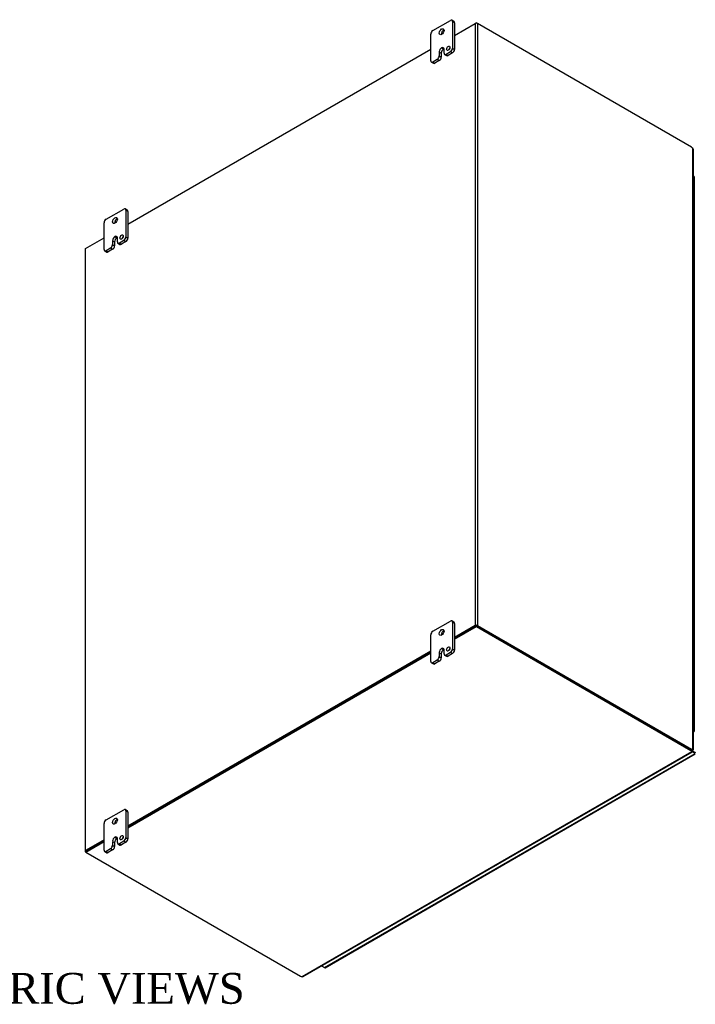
# Model space of a CAD drawing. Header units: inches. Extents: x 6 to 238, y 0 to 158.
# Tile 10 of 10: x 205 to 238, y 110 to 158. Entities that reach past the tile are written whole.
import ezdxf
from ezdxf.enums import TextEntityAlignment as Align

# ---------------------------------------------------------------- set-up
doc = ezdxf.new("R2010")
doc.units = ezdxf.units.IN
doc.header["$MEASUREMENT"] = 0
for name, color, linetype in [('COM48499', 7, 'CONTINUOUS'), ('COM70236-5', 7, 'CONTINUOUS'), ('COM71782-4', 7, 'CONTINUOUS'), ('DEFAULT', 7, 'CONTINUOUS'), ('FET07710', 7, 'CONTINUOUS'), ('HNG10620-44B', 7, 'CONTINUOUS'), ('HNG10620-44C', 7, 'CONTINUOUS'), ('HNG10620-44P', 7, 'CONTINUOUS')]:
    doc.layers.add(name, color=color, linetype=linetype)
doc.styles.add('SEACAD_TIMES_NEW_ROMAN', font='times.ttf')

msp = doc.modelspace()

# ---------------------------------------------------------------- linework, layer by layer
at = {"layer": 'COM48499', "color": 7}
for p, q in [((225.808, 157.108), (226.811, 157.687)), ((226.811, 157.687), (226.811, 128.381)), ((226.926, 157.687), (226.926, 128.381)), ((237.355, 151.665), (226.926, 157.687)), ((209.898, 147.922), (224.648, 156.438)), ((237.418, 122.342), (237.418, 151.611)), ((237.441, 122.328), (237.441, 151.559)), ((207.834, 146.73), (208.738, 147.252)), ((207.81, 146.697), (207.81, 117.392)), ((207.834, 117.425), (207.834, 146.73)), ((226.811, 128.381), (225.808, 127.802)), ((226.849, 128.359), (225.808, 127.758)), ((226.887, 128.359), (237.317, 122.338)), ((226.926, 128.381), (237.355, 122.36)), ((224.648, 127.132), (209.898, 118.616)), ((224.648, 127.088), (209.898, 118.572)), ((237.355, 122.36), (237.317, 122.338)), ((237.379, 122.32), (237.418, 122.342)), ((237.407, 122.328), (237.418, 122.322)), ((237.418, 122.322), (237.407, 122.328)), ((237.416, 122.328), (237.44, 122.325)), ((208.738, 117.947), (207.834, 117.425)), ((208.738, 117.903), (207.872, 117.403)), ((207.853, 117.347), (207.834, 117.359))]:
    msp.add_line(p, q, dxfattribs=at)
for centre, radius, start, end in [((237.372, 151.559), 0.0699, 0.3232, 48.8002), ((237.413, 122.255), 0.0732, 87.6094, 112.6532), ((237.422, 122.368), 0.0463, 264.0996, 291.6339)]:
    msp.add_arc(centre, radius, start, end, dxfattribs=at)
for centre, major_axis, start_param, end_param in [((226.868, 157.654), (-0.081, 0), 3.926991, 5.497787), ((237.355, 151.512), (-0.094, 0.162), 5.006396, 5.497787), ((207.891, 146.697), (0.081, 0), 2.356194, 3.141593), ((226.868, 128.348), (0.081, 0), 0.785398, 2.356194), ((237.317, 122.491), (0.094, -0.162), 5.497787, 5.989178), ((237.355, 122.513), (0.094, -0.162), 5.497787, 5.989178), ((207.891, 117.392), (0.081, 0), 2.356194, 3.926991)]:
    msp.add_ellipse(centre, major_axis=major_axis, ratio=0.57735, start_param=start_param, end_param=end_param, dxfattribs=at)
msp.add_open_spline([(237.418, 122.342), (237.419, 122.341), (237.421, 122.341), (237.424, 122.34), (237.427, 122.339), (237.43, 122.338), (237.432, 122.337), (237.434, 122.336), (237.436, 122.335), (237.437, 122.334), (237.439, 122.332), (237.441, 122.33), (237.442, 122.328), (237.441, 122.326), (237.44, 122.325), (237.44, 122.325)], degree=3, knots=[0, 0, 0, 0, 0.058839, 0.117335, 0.175479, 0.233264, 0.290679, 0.347718, 0.404373, 0.460635, 0.516498, 0.640635, 0.762642, 0.882451, 1, 1, 1, 1], dxfattribs=at)
at = {"layer": 'COM70236-5', "color": 7}
for p, q in [((226.868, 157.72), (226.811, 157.687)), ((226.868, 157.701), (226.868, 157.72)), ((226.868, 157.72), (226.926, 157.687)), ((225.808, 127.758), (226.868, 128.37)), ((225.808, 127.714), (226.868, 128.326)), ((226.868, 128.37), (226.868, 128.326)), ((226.868, 128.37), (237.317, 122.338)), ((226.868, 128.326), (237.317, 122.294)), ((209.898, 118.572), (224.648, 127.088)), ((209.898, 118.528), (224.648, 127.044)), ((218.38, 111.288), (237.364, 122.248)), ((218.437, 111.294), (237.388, 122.235)), ((237.317, 122.338), (237.317, 122.294)), ((237.364, 122.293), (237.364, 122.248)), ((237.381, 122.258), (237.371, 122.264)), ((237.371, 122.264), (237.381, 122.258)), ((237.375, 122.257), (237.389, 122.238)), ((207.853, 117.392), (208.738, 117.903)), ((207.853, 117.347), (208.738, 117.859)), ((207.853, 117.392), (207.853, 117.347)), ((207.853, 117.347), (218.301, 111.315))]:
    msp.add_line(p, q, dxfattribs=at)
for centre, radius, start, end in [((237.437, 122.296), 0.0732, 187.3468, 212.3906), ((237.345, 122.232), 0.0451, 7.9737, 36.2928), ((218.402, 111.355), 0.0703, 251.3676, 299.5813)]:
    msp.add_arc(centre, radius, start, end, dxfattribs=at)
for centre, major_axis, start_param, end_param in [((237.184, 122.261), (0.187, 0), 0.294007, 0.785398), ((237.184, 122.217), (0.188, 0), 0.294007, 0.785398), ((218.434, 111.392), (-0.187, 0), 0.785398, 1.276789)]:
    msp.add_ellipse(centre, major_axis=major_axis, ratio=0.57735, start_param=start_param, end_param=end_param, dxfattribs=at)
msp.add_open_spline([(237.364, 122.248), (237.368, 122.245), (237.371, 122.241), (237.377, 122.237), (237.38, 122.236), (237.385, 122.234), (237.386, 122.234), (237.389, 122.235), (237.389, 122.236), (237.389, 122.238)], degree=3, knots=[0, 0, 0, 0, 0.25, 0.25, 0.5, 0.5, 0.75, 0.75, 1, 1, 1, 1], dxfattribs=at)
at = {"layer": 'COM71782-4', "color": 7}
for p, q in [((237.364, 122.286), (237.524, 122.194)), ((237.524, 122.194), (237.364, 122.286)), ((237.524, 122.15), (237.382, 122.232)), ((219.47, 111.726), (237.524, 122.15)), ((219.51, 111.722), (237.533, 122.127)), ((237.524, 122.194), (237.524, 122.194)), ((237.524, 122.194), (237.524, 122.194)), ((237.524, 122.194), (237.533, 122.189)), ((237.533, 122.189), (237.524, 122.194)), ((237.533, 122.189), (237.524, 122.194)), ((219.328, 111.808), (219.47, 111.726))]:
    msp.add_line(p, q, dxfattribs=at)
for centre, major_axis, ratio, start_param, end_param in [((237.505, 122.205), (-0.027, 0.0156), 0.000948, 2.356741, 3.927537), ((237.505, 122.205), (-0.027, 0.0156), 0.000948, 2.355648, 3.926445), ((237.524, 122.216), (-0.0405, 0.0701), 0.57735, -3.926991, -3.774414), ((219.47, 111.792), (-0.0405, 0.0701), 0.57735, 2.356194, 3.141593)]:
    msp.add_ellipse(centre, major_axis=major_axis, ratio=ratio, start_param=start_param, end_param=end_param, dxfattribs=at)
at = {"layer": 'FET07710', "color": 7}
for p, q in [((224.747, 157.343), (225.609, 157.84)), ((225.779, 157.79), (225.679, 157.847)), ((225.708, 157.783), (225.708, 156.482)), ((225.808, 157.726), (225.708, 157.783)), ((225.808, 157.726), (225.808, 156.425)), ((224.648, 155.869), (224.648, 157.171)), ((225.063, 156.3), (225.063, 156.109)), ((225.063, 156.3), (225.162, 156.243)), ((225.178, 156.501), (225.178, 156.5)), ((225.178, 156.501), (225.278, 156.443)), ((225.178, 156.5), (225.277, 156.443)), ((225.278, 156.443), (225.277, 156.443)), ((225.294, 156.242), (225.294, 156.434)), ((225.609, 156.31), (225.393, 156.185)), ((225.708, 156.252), (225.609, 156.31)), ((225.708, 156.482), (225.808, 156.425)), ((224.677, 155.805), (224.776, 155.748)), ((224.963, 155.937), (224.747, 155.812)), ((224.747, 155.812), (224.846, 155.755)), ((225.062, 155.879), (224.846, 155.755)), ((225.062, 155.879), (224.963, 155.937)), ((225.063, 156.109), (225.162, 156.052)), ((225.162, 156.243), (225.162, 156.052)), ((225.323, 156.178), (225.422, 156.121)), ((225.393, 156.185), (225.493, 156.128)), ((225.708, 156.252), (225.493, 156.128)), ((208.837, 148.157), (209.699, 148.655)), ((209.869, 148.605), (209.769, 148.662)), ((209.799, 148.597), (209.799, 147.296)), ((209.898, 148.54), (209.799, 148.597)), ((209.898, 148.54), (209.898, 147.239)), ((208.738, 146.684), (208.738, 147.985)), ((209.269, 147.315), (209.268, 147.315)), ((209.268, 147.315), (209.367, 147.258)), ((209.269, 147.315), (209.368, 147.258)), ((209.368, 147.258), (209.367, 147.258)), ((209.384, 147.057), (209.384, 147.248)), ((209.799, 147.296), (209.898, 147.239)), ((209.053, 146.751), (208.837, 146.626)), ((209.152, 146.694), (208.937, 146.569)), ((209.152, 146.694), (209.053, 146.751)), ((209.153, 147.115), (209.153, 146.923)), ((209.153, 147.115), (209.252, 147.057)), ((209.153, 146.923), (209.252, 146.866)), ((209.252, 147.057), (209.252, 146.866)), ((209.413, 146.993), (209.512, 146.935)), ((209.699, 147.124), (209.484, 146.999)), ((209.484, 146.999), (209.583, 146.942)), ((209.798, 147.067), (209.583, 146.942)), ((209.798, 147.067), (209.699, 147.124)), ((208.767, 146.619), (208.866, 146.562)), ((208.837, 146.626), (208.937, 146.569)), ((224.747, 128.102), (225.609, 128.6)), ((225.779, 128.549), (225.679, 128.607)), ((225.708, 128.542), (225.708, 127.241)), ((225.808, 128.485), (225.708, 128.542)), ((225.808, 128.485), (225.808, 127.184)), ((224.648, 126.629), (224.648, 127.93)), ((225.063, 127.059), (225.063, 126.868)), ((225.063, 127.059), (225.162, 127.002)), ((225.178, 127.26), (225.178, 127.26)), ((225.178, 127.26), (225.278, 127.203)), ((225.178, 127.26), (225.277, 127.202)), ((225.278, 127.203), (225.277, 127.202)), ((225.294, 127.002), (225.294, 127.193)), ((225.609, 127.069), (225.393, 126.944)), ((225.708, 127.011), (225.609, 127.069)), ((225.708, 127.241), (225.808, 127.184)), ((224.677, 126.564), (224.776, 126.507)), ((224.963, 126.696), (224.747, 126.571)), ((224.747, 126.571), (224.846, 126.514)), ((225.062, 126.639), (224.846, 126.514)), ((225.062, 126.639), (224.963, 126.696)), ((225.063, 126.868), (225.162, 126.811)), ((225.162, 127.002), (225.162, 126.811)), ((225.323, 126.937), (225.422, 126.88)), ((225.393, 126.944), (225.493, 126.887)), ((225.708, 127.011), (225.493, 126.887)), ((208.837, 118.917), (209.699, 119.414)), ((209.869, 119.364), (209.769, 119.421)), ((209.799, 119.357), (209.799, 118.055)), ((209.898, 119.299), (209.799, 119.357)), ((209.898, 119.299), (209.898, 117.998)), ((208.738, 117.443), (208.738, 118.744)), ((209.269, 118.074), (209.268, 118.074)), ((209.268, 118.074), (209.367, 118.017)), ((209.269, 118.074), (209.368, 118.017)), ((209.368, 118.017), (209.367, 118.017)), ((209.384, 117.816), (209.384, 118.007)), ((209.799, 118.055), (209.898, 117.998)), ((209.053, 117.51), (208.837, 117.386)), ((209.152, 117.453), (208.937, 117.328)), ((209.152, 117.453), (209.053, 117.51)), ((209.153, 117.874), (209.153, 117.682)), ((209.153, 117.874), (209.252, 117.817)), ((209.153, 117.682), (209.252, 117.625)), ((209.252, 117.817), (209.252, 117.625)), ((209.413, 117.752), (209.512, 117.694)), ((209.699, 117.883), (209.484, 117.759)), ((209.484, 117.759), (209.583, 117.701)), ((209.798, 117.826), (209.583, 117.701)), ((209.798, 117.826), (209.699, 117.883)), ((208.767, 117.379), (208.866, 117.321)), ((208.837, 117.386), (208.937, 117.328))]:
    msp.add_line(p, q, dxfattribs=at)
for centre, major_axis, start_param, end_param in [((225.609, 157.726), (-0.07, -0.122), 2.356194, 3.926991), ((225.708, 157.668), (-0.07, -0.122), 2.356194, 3.141593), ((224.747, 157.228), (0.07, 0.122), 0.785398, 2.356194), ((225.277, 157.228), (0.082, 0.142), 0.649107, 2.492486), ((225.178, 156.367), (0.082, 0.142), 0.785398, 2.356194), ((225.277, 156.31), (0.082, 0.142), 0.785398, 2.356194), ((225.178, 156.367), (-0.082, -0.142), 2.356194, 3.926991), ((225.278, 156.31), (-0.082, -0.142), 3.793313, 3.926991), ((225.601, 156.42), (0.059, 0.101), 1.008936, 2.132657), ((225.609, 156.424), (-0.07, -0.122), 0.785398, 2.356194), ((225.708, 156.367), (0.07, 0.122), 3.926991, 5.497787), ((224.747, 155.927), (0.07, 0.122), 2.356194, 3.926991), ((224.963, 156.051), (-0.07, -0.122), 0.785398, 2.356194), ((225.062, 155.994), (0.07, 0.122), 3.926991, 5.497787), ((225.393, 156.3), (0.07, 0.122), 2.356194, 3.926991), ((225.493, 156.243), (0.07, 0.122), 3.141593, 3.926991), ((224.846, 155.87), (0.07, 0.122), 3.141593, 3.926991), ((209.699, 148.54), (-0.07, -0.122), 2.356194, 3.926991), ((209.798, 148.483), (-0.07, -0.122), 2.356194, 3.141593), ((208.837, 148.043), (0.07, 0.122), 0.785398, 2.356194), ((209.367, 148.043), (0.082, 0.142), 0.649107, 2.492486), ((209.268, 147.181), (0.082, 0.142), 0.785398, 2.356194), ((209.367, 147.124), (0.082, 0.142), 0.785398, 2.356194), ((209.269, 147.182), (-0.082, -0.142), 2.356194, 3.926991), ((209.368, 147.124), (-0.082, -0.142), 3.793313, 3.926991), ((209.691, 147.234), (0.059, 0.101), 1.008936, 2.132657), ((209.699, 147.239), (-0.07, -0.122), 0.785398, 2.356194), ((209.798, 147.182), (0.07, 0.122), 3.926991, 5.497787), ((208.837, 146.741), (0.07, 0.122), 2.356194, 3.926991), ((209.053, 146.866), (-0.07, -0.122), 0.785398, 2.356194), ((209.152, 146.809), (0.07, 0.122), 3.926991, 5.497787), ((209.484, 147.114), (0.07, 0.122), 2.356194, 3.926991), ((209.583, 147.057), (0.07, 0.122), 3.141593, 3.926991), ((208.937, 146.684), (0.07, 0.122), 3.141593, 3.926991), ((225.609, 128.485), (-0.07, -0.122), 2.356194, 3.926991), ((225.708, 128.428), (-0.07, -0.122), 2.356194, 3.141593), ((224.747, 127.987), (0.07, 0.122), 0.785398, 2.356194), ((225.277, 127.987), (0.082, 0.142), 0.649107, 2.492486), ((225.178, 127.126), (0.082, 0.142), 0.785398, 2.356194), ((225.277, 127.069), (0.082, 0.142), 0.785398, 2.356194), ((225.178, 127.126), (-0.082, -0.142), 2.356194, 3.926991), ((225.278, 127.069), (-0.082, -0.142), 3.793313, 3.926991), ((225.601, 127.179), (0.059, 0.101), 1.008936, 2.132657), ((225.609, 127.184), (-0.07, -0.122), 0.785398, 2.356194), ((225.708, 127.126), (0.07, 0.122), 3.926991, 5.497787), ((224.747, 126.686), (0.07, 0.122), 2.356194, 3.926991), ((224.963, 126.811), (-0.07, -0.122), 0.785398, 2.356194), ((225.062, 126.753), (0.07, 0.122), 3.926991, 5.497787), ((225.393, 127.059), (0.07, 0.122), 2.356194, 3.926991), ((225.493, 127.002), (0.07, 0.122), 3.141593, 3.926991), ((224.846, 126.629), (0.07, 0.122), 3.141593, 3.926991), ((209.699, 119.299), (-0.07, -0.122), 2.356194, 3.926991), ((209.798, 119.242), (-0.07, -0.122), 2.356194, 3.141593), ((208.837, 118.802), (0.07, 0.122), 0.785398, 2.356194), ((209.367, 118.802), (0.082, 0.142), 0.649107, 2.492486), ((209.268, 117.941), (0.082, 0.142), 0.785398, 2.356194), ((209.367, 117.883), (0.082, 0.142), 0.785398, 2.356194), ((209.269, 117.941), (-0.082, -0.142), 2.356194, 3.926991), ((209.368, 117.883), (-0.082, -0.142), 3.793313, 3.926991), ((209.691, 117.993), (0.059, 0.101), 1.008936, 2.132657), ((209.699, 117.998), (-0.07, -0.122), 0.785398, 2.356194), ((209.798, 117.941), (0.07, 0.122), 3.926991, 5.497787), ((208.837, 117.5), (0.07, 0.122), 2.356194, 3.926991), ((209.053, 117.625), (-0.07, -0.122), 0.785398, 2.356194), ((209.152, 117.568), (0.07, 0.122), 3.926991, 5.497787), ((209.484, 117.874), (0.07, 0.122), 2.356194, 3.926991), ((209.583, 117.816), (0.07, 0.122), 3.141593, 3.926991), ((208.937, 117.443), (0.07, 0.122), 3.141593, 3.926991)]:
    msp.add_ellipse(centre, major_axis=major_axis, ratio=0.57735, start_param=start_param, end_param=end_param, dxfattribs=at)
for centre, major_axis in [((225.178, 157.286), (0.082, 0.142)), ((225.501, 156.477), (0.059, 0.101)), ((209.268, 148.1), (0.082, 0.142)), ((209.591, 147.291), (0.059, 0.101)), ((225.178, 128.045), (0.082, 0.142)), ((225.501, 127.236), (0.059, 0.101)), ((209.268, 118.859), (0.082, 0.142)), ((209.591, 118.051), (0.059, 0.101))]:
    msp.add_ellipse(centre, major_axis=major_axis, ratio=0.57735, dxfattribs=at)
at = {"layer": 'HNG10620-44B', "color": 7}
for p, q in [((237.496, 148.976), (237.496, 149.589)), ((237.496, 147.752), (237.496, 148.364)), ((237.496, 146.527), (237.496, 147.139)), ((237.496, 145.302), (237.496, 145.915)), ((237.496, 144.077), (237.496, 144.69)), ((237.496, 142.853), (237.496, 143.465)), ((237.496, 141.628), (237.496, 142.24)), ((237.496, 140.403), (237.496, 141.016)), ((237.496, 139.178), (237.496, 139.791)), ((237.496, 137.954), (237.496, 138.566)), ((237.496, 136.729), (237.496, 137.341)), ((237.496, 135.504), (237.496, 136.117)), ((237.496, 134.28), (237.496, 134.892)), ((237.496, 133.055), (237.496, 133.667)), ((237.496, 131.83), (237.496, 132.442)), ((237.496, 130.605), (237.496, 131.218)), ((237.496, 129.381), (237.496, 129.993)), ((237.496, 128.156), (237.496, 128.768)), ((237.496, 126.931), (237.496, 127.543)), ((237.496, 125.706), (237.496, 126.319)), ((237.496, 124.482), (237.496, 125.094)), ((237.496, 123.257), (237.496, 123.869))]:
    msp.add_line(p, q, dxfattribs=at)
for centre, major_axis, start_param, end_param in [((237.381, 149.589), (-0.115, 0), 3.141593, 4.157881), ((237.381, 148.976), (-0.115, 0), 3.141593, 4.157881), ((237.381, 148.364), (-0.115, 0), 3.141593, 4.157881), ((237.381, 147.752), (-0.115, 0), 3.141593, 4.157881), ((237.381, 147.139), (-0.115, 0), 3.141593, 4.157881), ((237.381, 146.527), (-0.115, 0), 3.141593, 4.157881), ((237.381, 145.915), (-0.115, 0), 3.141593, 4.157881), ((237.381, 145.302), (-0.115, 0), 3.141593, 4.157881), ((237.381, 144.69), (-0.115, 0), 3.141593, 4.157881), ((237.381, 144.077), (-0.115, 0), 3.141593, 4.157881), ((237.381, 143.465), (-0.115, 0), 3.141593, 4.157881), ((237.381, 142.853), (-0.115, 0), 3.141593, 4.157881), ((237.381, 142.24), (-0.115, 0), 3.141593, 4.157881), ((237.381, 141.628), (-0.115, 0), 3.141593, 4.157881), ((237.381, 141.016), (-0.115, 0), 3.141593, 4.157881), ((237.381, 140.403), (-0.115, 0), 3.141593, 4.157881), ((237.381, 139.791), (-0.115, 0), 3.141593, 4.157881), ((237.381, 139.178), (-0.115, 0), 3.141593, 4.157881), ((237.381, 138.566), (-0.115, 0), 3.141593, 4.157881), ((237.381, 137.954), (-0.115, 0), 3.141593, 4.157881), ((237.381, 137.341), (-0.115, 0), 3.141593, 4.157881), ((237.381, 136.729), (-0.115, 0), 3.141593, 4.157881), ((237.381, 136.117), (-0.115, 0), 3.141593, 4.157881), ((237.381, 135.504), (-0.115, 0), 3.141593, 4.157881), ((237.381, 134.892), (-0.115, 0), 3.141593, 4.157881), ((237.381, 134.28), (-0.115, 0), 3.141593, 4.157881), ((237.381, 133.667), (-0.115, 0), 3.141593, 4.157881), ((237.381, 133.055), (-0.115, 0), 3.141593, 4.157881), ((237.381, 132.442), (-0.115, 0), 3.141593, 4.157881), ((237.381, 131.83), (-0.115, 0), 3.141593, 4.157881), ((237.381, 131.218), (-0.115, 0), 3.141593, 4.157881), ((237.381, 130.605), (-0.115, 0), 3.141593, 4.157881), ((237.381, 129.993), (-0.115, 0), 3.141593, 4.157881), ((237.381, 129.381), (-0.115, 0), 3.141593, 4.157881), ((237.381, 128.768), (-0.115, 0), 3.141593, 4.157881), ((237.381, 128.156), (-0.115, 0), 3.141593, 4.157881), ((237.381, 127.543), (-0.115, 0), 3.141593, 4.157881), ((237.381, 126.931), (-0.115, 0), 3.141593, 4.157881), ((237.381, 126.319), (-0.115, 0), 3.141593, 4.157881), ((237.381, 125.706), (-0.115, 0), 3.141593, 4.157881), ((237.381, 125.094), (-0.115, 0), 3.141593, 4.157881), ((237.381, 124.482), (-0.115, 0), 3.141593, 4.157881), ((237.381, 123.869), (-0.115, 0), 3.141593, 4.157881), ((237.381, 123.257), (-0.115, 0), 2.125304, 4.157881), ((237.381, 123.257), (-0.0703, 0), 2.612966, 3.670219)]:
    msp.add_ellipse(centre, major_axis=major_axis, ratio=0.57735, start_param=start_param, end_param=end_param, dxfattribs=at)
at = {"layer": 'HNG10620-44C', "color": 7}
for p, q in [((237.496, 149.589), (237.496, 150.201)), ((237.496, 148.364), (237.496, 148.976)), ((237.496, 147.139), (237.496, 147.752)), ((237.496, 145.915), (237.496, 146.527)), ((237.496, 144.69), (237.496, 145.302)), ((237.496, 143.465), (237.496, 144.077)), ((237.496, 142.24), (237.496, 142.853)), ((237.496, 141.016), (237.496, 141.628)), ((237.496, 139.791), (237.496, 140.403)), ((237.496, 138.566), (237.496, 139.178)), ((237.496, 137.341), (237.496, 137.954)), ((237.496, 136.117), (237.496, 136.729)), ((237.496, 134.892), (237.496, 135.504)), ((237.496, 133.667), (237.496, 134.28)), ((237.496, 132.442), (237.496, 133.055)), ((237.496, 131.218), (237.496, 131.83)), ((237.496, 129.993), (237.496, 130.605)), ((237.496, 128.768), (237.496, 129.381)), ((237.496, 127.543), (237.496, 128.156)), ((237.496, 126.319), (237.496, 126.931)), ((237.496, 125.094), (237.496, 125.706)), ((237.496, 123.869), (237.496, 124.482))]:
    msp.add_line(p, q, dxfattribs=at)
for centre in [(237.381, 150.201), (237.381, 149.589), (237.381, 148.976), (237.381, 148.364), (237.381, 147.752), (237.381, 147.139), (237.381, 146.527), (237.381, 145.915), (237.381, 145.302), (237.381, 144.69), (237.381, 144.077), (237.381, 143.465), (237.381, 142.853), (237.381, 142.24), (237.381, 141.628), (237.381, 141.016), (237.381, 140.403), (237.381, 139.791), (237.381, 139.178), (237.381, 138.566), (237.381, 137.954), (237.381, 137.341), (237.381, 136.729), (237.381, 136.117), (237.381, 135.504), (237.381, 134.892), (237.381, 134.28), (237.381, 133.667), (237.381, 133.055), (237.381, 132.442), (237.381, 131.83), (237.381, 131.218), (237.381, 130.605), (237.381, 129.993), (237.381, 129.381), (237.381, 128.768), (237.381, 128.156), (237.381, 127.543), (237.381, 126.931), (237.381, 126.319), (237.381, 125.706), (237.381, 125.094), (237.381, 124.482), (237.381, 123.869)]:
    msp.add_ellipse(centre, major_axis=(0.115, 0), ratio=0.57735, start_param=0, end_param=1.016289, dxfattribs=at)
at = {"layer": 'HNG10620-44P', "color": 7}
for start_param, end_param in [(0, 0.528627), (5.754558, 6.283185)]:
    msp.add_ellipse((237.381, 123.257), major_axis=(0.0703, 0), ratio=0.57735, start_param=start_param, end_param=end_param, dxfattribs=at)

# ---------------------------------------------------------------- texts
at = {"layer": 'DEFAULT', "color": 7, "style": 'SEACAD_TIMES_NEW_ROMAN'}
msp.add_text('ISOMETRIC VIEWS', height=1.5, dxfattribs=at).set_placement((195.636, 111.467), align=Align.TOP_LEFT)

doc.saveas('drawing.dxf')
